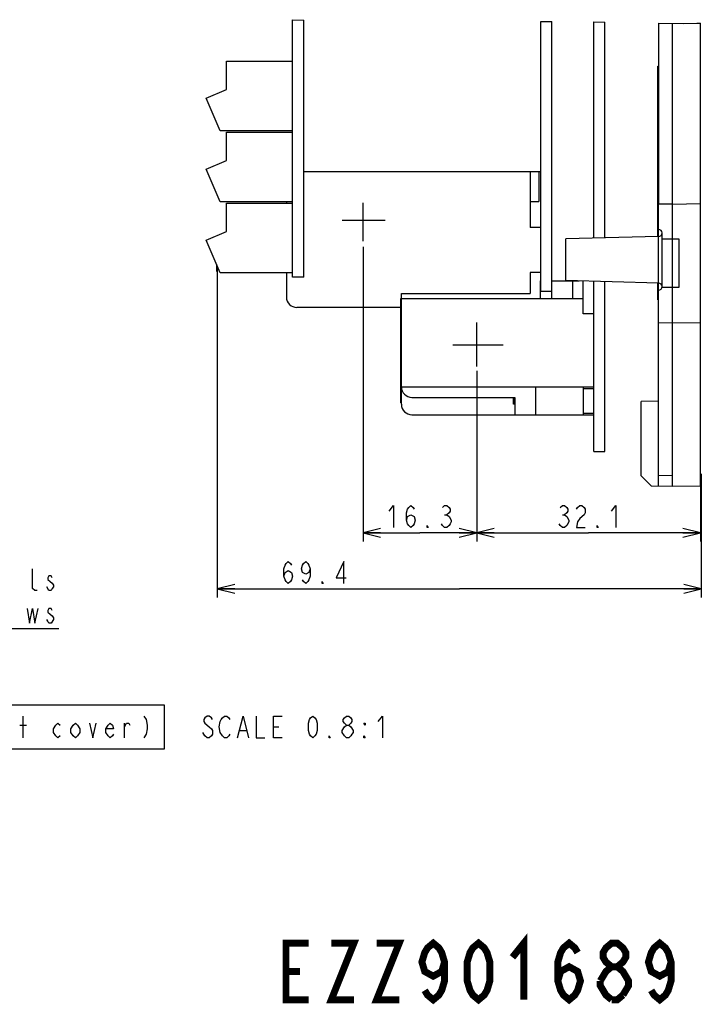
# Model space of a CAD drawing. Extents: x 36 to 410, y 13 to 287.
# Tile 13 of 16: x 320 to 398, y 16 to 129. Entities that reach past the tile are written whole.
import ezdxf

# ---------------------------------------------------------------- set-up
doc = ezdxf.new("R2010")
doc.units = 0
doc.header["$LTSCALE"] = 23.1
doc.layers.get('0').update_dxf_attribs({"linetype": 'CONTINUOUS'})
doc.layers.add('ALL_DIM', color=7, linetype='CONTINUOUS')
doc.layers.add('ALL_NOTE', color=7, linetype='CONTINUOUS')
doc.dimstyles.get("Standard").update_dxf_attribs({"dimtxt": 2.5, "dimasz": 2.5, "dimexe": 1.25, "dimexo": 0.625, "dimtad": 1, "dimcen": 2.5, "dimazin": 3, "dimtfac": 1, "dimtmove": 0, "dimatfit": 3})

# ---------------------------------------------------------------- blocks, each defined once
blk = doc.blocks.new('_OPEN')
at = {"color": 0, "linetype": 'BYBLOCK'}
for p, q in [((0, 0), (-1, 0.25)), ((-1, -0.25), (0, 0)), ((-1, 0), (0, 0))]:
    blk.add_line(p, q, dxfattribs=at)
blk = doc.blocks.new('*D11')
at = {"layer": 'ALL_DIM', "color": 2, "linetype": 'CONTINUOUS'}
for p, q in [((342.27, 100.93), (342.27, 63.04)), ((397.82, 77.22), (397.82, 63.04)), ((342.27, 64.04), (370.05, 64.04)), ((397.82, 64.04), (370.05, 64.04))]:
    blk.add_line(p, q, dxfattribs=at)
at = {"layer": 'ALL_DIM', "color": 2, "linetype": 'CONTINUOUS', "xscale": 2, "yscale": 2, "zscale": 2, "rotation": 180}
blk.add_blockref('_OPEN', (342.27, 64.04), dxfattribs=at)
at = {"layer": 'ALL_DIM', "color": 2, "linetype": 'CONTINUOUS', "xscale": 2, "yscale": 2, "zscale": 2}
blk.add_blockref('_OPEN', (397.82, 64.04), dxfattribs=at)
blk = doc.blocks.new('*D12')
at = {"layer": 'ALL_DIM', "color": 2, "linetype": 'CONTINUOUS'}
for p, q in [((372.04, 89.06), (372.04, 69.45)), ((397.72, 77.22), (397.72, 69.45)), ((372.04, 70.45), (384.88, 70.45)), ((397.72, 70.45), (384.88, 70.45))]:
    blk.add_line(p, q, dxfattribs=at)
at = {"layer": 'ALL_DIM', "color": 2, "linetype": 'CONTINUOUS', "xscale": 2, "yscale": 2, "zscale": 2, "rotation": 180}
blk.add_blockref('_OPEN', (372.04, 70.45), dxfattribs=at)
at = {"layer": 'ALL_DIM', "color": 2, "linetype": 'CONTINUOUS', "xscale": 2, "yscale": 2, "zscale": 2}
blk.add_blockref('_OPEN', (397.72, 70.45), dxfattribs=at)
blk = doc.blocks.new('*D13')
at = {"layer": 'ALL_DIM', "color": 2, "linetype": 'CONTINUOUS'}
for p, q in [((359, 103.28), (359, 69.45)), ((372.04, 88.28), (372.04, 69.45)), ((359, 70.45), (365.52, 70.45)), ((372.04, 70.45), (365.52, 70.45))]:
    blk.add_line(p, q, dxfattribs=at)
at = {"layer": 'ALL_DIM', "color": 2, "linetype": 'CONTINUOUS', "xscale": 2, "yscale": 2, "zscale": 2, "rotation": 180}
blk.add_blockref('_OPEN', (359, 70.45), dxfattribs=at)
at = {"layer": 'ALL_DIM', "color": 2, "linetype": 'CONTINUOUS', "xscale": 2, "yscale": 2, "zscale": 2}
blk.add_blockref('_OPEN', (372.04, 70.45), dxfattribs=at)

msp = doc.modelspace()

# ---------------------------------------------------------------- linework, layer by layer
at = {"color": 7, "linetype": 'CONTINUOUS'}
for p, q in [((350.918, 99.814), (350.918, 129.377)), ((350.918, 129.377), (352.198, 129.337)), ((352.198, 99.814), (352.198, 129.337)), ((379.398, 129.172), (380.678, 129.175)), ((379.398, 98.214), (379.398, 129.172)), ((380.678, 97.374), (380.678, 129.175)), ((385.478, 104.298), (385.478, 129.125)), ((385.478, 129.125), (386.758, 129.1)), ((386.758, 104.331), (386.758, 129.1)), ((392.918, 128.978), (392.918, 108.252)), ((392.918, 128.978), (395.724, 128.953)), ((394.518, 108.224), (394.518, 128.964)), ((395.724, 128.953), (397.318, 128.964)), ((397.318, 128.964), (397.718, 128.966)), ((397.718, 75.87), (397.718, 128.966)), ((343.318, 121.361), (343.318, 124.614)), ((343.318, 124.614), (350.918, 124.614)), ((392.838, 124.032), (392.918, 124.039)), ((392.838, 104.493), (392.838, 124.032)), ((340.998, 120.374), (343.318, 121.361)), ((342.598, 116.614), (340.998, 120.374)), ((350.918, 116.614), (342.598, 116.614)), ((343.318, 113.201), (343.318, 116.454)), ((343.318, 116.454), (350.918, 116.454)), ((392.838, 117.196), (392.918, 117.189)), ((340.998, 112.214), (343.318, 113.201)), ((342.598, 108.454), (340.998, 112.214)), ((352.198, 111.934), (379.398, 111.934)), ((378.198, 111.934), (378.198, 105.534)), ((379.158, 111.934), (379.158, 108.494)), ((392.838, 109.232), (392.918, 109.239)), ((350.918, 108.454), (342.598, 108.454)), ((343.318, 105.041), (343.318, 108.294)), ((343.318, 108.294), (350.918, 108.294)), ((350.198, 108.454), (350.198, 108.294)), ((378.198, 108.494), (379.158, 108.494)), ((392.918, 108.252), (394.518, 108.224)), ((392.918, 108.241), (394.518, 108.214)), ((392.918, 99.135), (392.918, 108.241)), ((394.518, 108.214), (397.718, 108.268)), ((394.518, 94.614), (394.518, 108.214)), ((379.398, 105.534), (378.198, 105.534)), ((340.998, 104.054), (343.318, 105.041)), ((342.598, 100.294), (340.998, 104.054)), ((392.918, 104.493), (382.278, 104.214)), ((382.278, 99.414), (382.278, 104.214)), ((393.318, 98.614), (393.318, 104.896)), ((393.318, 104.214), (395.239, 104.214)), ((395.239, 104.214), (395.239, 98.614)), ((350.918, 100.294), (342.598, 100.294)), ((350.198, 100.294), (350.198, 97.534)), ((352.198, 99.814), (350.918, 99.814)), ((379.398, 100.334), (378.198, 100.334)), ((378.198, 100.334), (378.198, 97.934)), ((379.398, 99.374), (379.318, 99.374)), ((379.318, 99.374), (379.318, 97.374)), ((380.678, 99.374), (383.806, 99.374)), ((392.918, 99.135), (382.278, 99.414)), ((383.078, 97.374), (383.078, 99.374)), ((384.278, 95.614), (384.278, 99.362)), ((385.478, 79.814), (385.478, 99.33)), ((386.758, 79.814), (386.758, 99.297)), ((392.838, 97.196), (392.838, 99.137)), ((392.918, 94.587), (392.918, 99.132)), ((395.239, 98.614), (393.318, 98.614)), ((363.318, 85.374), (363.318, 97.374)), ((363.318, 97.374), (384.278, 97.374)), ((363.398, 85.214), (363.398, 97.934)), ((363.398, 97.934), (378.198, 97.934)), ((379.398, 98.214), (380.678, 98.214)), ((363.318, 96.334), (351.398, 96.334)), ((392.838, 97.196), (392.918, 97.189)), ((385.478, 95.614), (384.278, 95.614)), ((392.918, 94.587), (394.518, 94.614)), ((392.918, 94.576), (394.518, 94.604)), ((392.918, 75.842), (392.918, 94.576)), ((394.518, 94.614), (397.718, 94.56)), ((394.518, 75.814), (394.518, 94.604)), ((363.398, 87.214), (385.478, 87.214)), ((378.838, 84.014), (378.838, 87.214)), ((384.278, 87.214), (384.278, 84.014)), ((364.598, 86.014), (376.438, 86.014)), ((376.278, 85.214), (376.278, 86.014)), ((376.438, 85.963), (376.278, 85.963)), ((376.438, 86.014), (376.438, 84.014)), ((384.278, 87.014), (385.478, 87.014)), ((363.318, 85.374), (363.398, 85.374)), ((376.438, 85.861), (376.278, 85.861)), ((376.438, 85.725), (376.278, 85.725)), ((376.438, 85.588), (376.278, 85.588)), ((376.438, 85.486), (376.278, 85.486)), ((376.438, 85.384), (376.278, 85.384)), ((376.438, 85.316), (376.278, 85.316)), ((376.438, 85.248), (376.278, 85.248)), ((376.438, 85.214), (376.278, 85.214)), ((392.918, 85.569), (390.918, 85.534)), ((390.918, 77.014), (390.918, 85.534)), ((364.598, 84.014), (385.478, 84.014)), ((384.278, 84.214), (385.478, 84.214)), ((385.478, 79.814), (386.758, 79.814)), ((390.918, 77.014), (392.076, 75.857)), ((394.518, 77.014), (392.918, 77.042)), ((392.076, 75.857), (394.518, 75.814)), ((394.518, 75.814), (397.718, 75.87))]:
    msp.add_line(p, q, dxfattribs=at)
at = {"color": 2, "linetype": 'CONTINUOUS'}
for p, q in [((358.998, 103.95), (358.998, 108.334)), ((361.522, 106.334), (356.603, 106.334)), ((342.168, 101.306), (342.168, 100.481)), ((372.038, 94.613), (372.038, 89.543)), ((375.075, 92.014), (369.312, 92.014))]:
    msp.add_line(p, q, dxfattribs=at)
at = {"color": 7, "linetype": 'CONTINUOUS'}
for centre, radius, start, end in [((392.918, 104.896), 0.4, 0, 90), ((392.918, 104.893), 0.4, 270, 360), ((392.918, 98.732), 0.4, 270, 90), ((351.398, 97.534), 1.2, 180, 270), ((364.598, 87.214), 1.2, 180, 270), ((364.598, 85.214), 1.2, 180, 270)]:
    msp.add_arc(centre, radius, start, end, dxfattribs=at)
at = {"layer": 'ALL_DIM', "color": 2, "linetype": 'CONTINUOUS'}
for p, q in [((368.364, 72.537), (368.614, 72.537)), ((381.877, 72.537), (382.127, 72.537)), ((382.627, 71.912), (382.627, 71.704))]:
    msp.add_line(p, q, dxfattribs=at)
for points in [[(361.989, 72.954), (362.489, 73.579), (362.489, 71.079)], [(363.989, 71.912), (364.114, 72.329), (364.489, 72.537), (364.864, 72.329), (364.989, 71.912), (364.864, 71.495), (364.739, 71.287), (364.489, 71.079), (364.239, 71.287), (364.114, 71.495), (363.989, 71.912), (363.989, 72.745), (364.114, 73.162), (364.239, 73.37), (364.489, 73.579), (364.739, 73.37), (364.864, 73.162)], [(368.114, 73.37), (368.364, 73.579), (368.614, 73.579), (368.864, 73.37), (368.989, 73.162), (368.989, 72.954), (368.864, 72.745), (368.614, 72.537), (368.864, 72.329), (369.114, 71.912)], [(381.627, 73.37), (381.877, 73.579), (382.127, 73.579), (382.377, 73.37), (382.502, 73.162), (382.502, 72.954), (382.377, 72.745), (382.127, 72.537), (382.377, 72.329), (382.627, 71.912)], [(383.502, 73.162), (383.627, 73.37), (383.877, 73.579), (384.127, 73.579), (384.377, 73.37), (384.502, 73.162), (384.502, 72.745), (384.377, 72.537), (383.877, 72.12)], [(387.502, 72.954), (388.002, 73.579), (388.002, 71.079)], [(366.489, 71.079), (366.364, 71.079), (366.364, 71.287), (366.489, 71.079)], [(369.114, 71.912), (369.114, 71.704), (368.989, 71.495), (368.864, 71.287), (368.614, 71.079), (368.364, 71.079), (368.114, 71.287), (367.989, 71.495)], [(382.627, 71.704), (382.377, 71.287), (382.127, 71.079), (381.877, 71.079), (381.627, 71.287), (381.502, 71.495)], [(383.877, 72.12), (383.627, 71.704), (383.502, 71.079), (384.502, 71.079)], [(386.002, 71.079), (385.877, 71.079), (385.877, 71.287), (386.002, 71.079)], [(349.918, 65.494), (350.043, 65.91), (350.418, 66.119), (350.793, 65.91), (350.918, 65.494), (350.793, 65.077), (350.668, 64.869), (350.418, 64.66), (350.168, 64.869), (350.043, 65.077), (349.918, 65.494), (349.918, 66.327), (350.043, 66.744), (350.168, 66.952), (350.418, 67.16), (350.668, 66.952), (350.793, 66.744)], [(352.918, 66.327), (352.793, 65.91), (352.418, 65.702), (352.043, 65.91), (351.918, 66.327), (352.043, 66.744), (352.168, 66.952), (352.418, 67.16), (352.668, 66.952), (352.793, 66.744), (352.918, 66.327), (352.918, 65.494), (352.793, 65.077), (352.668, 64.869), (352.418, 64.66), (352.168, 64.869), (352.043, 65.077)], [(356.793, 64.66), (356.793, 67.16), (355.918, 65.285), (357.043, 65.285)], [(354.418, 64.66), (354.293, 64.66), (354.293, 64.869), (354.418, 64.66)]]:
    msp.add_lwpolyline(points, dxfattribs=at)
at = {"layer": 'ALL_NOTE', "color": 2, "linetype": 'CONTINUOUS'}
for p, q in [((322.949, 63.84), (322.699, 64.257)), ((296.074, 59.465), (324.074, 59.465)), ((319.974, 46.926), (319.974, 49.426)), ((319.599, 48.384), (320.349, 48.384)), ((331.599, 46.926), (331.599, 48.592)), ((340.849, 47.134), (340.599, 47.551)), ((344.849, 47.759), (345.599, 47.759)), ((348.724, 48.176), (349.349, 48.176)), ((357.099, 46.926), (356.849, 47.134))]:
    msp.add_line(p, q, dxfattribs=at)
for points in [[(321.574, 63.84), (321.324, 63.84), (321.074, 64.049), (321.074, 66.34)], [(323.324, 65.299), (323.199, 65.507), (322.949, 65.507), (322.824, 65.299), (322.824, 65.09), (323.074, 64.882), (323.324, 64.674), (323.449, 64.465), (323.449, 64.257), (323.324, 64.049), (323.199, 63.84), (322.949, 63.84)], [(320.449, 61.757), (320.699, 60.09), (321.074, 61.757), (321.324, 60.09), (321.699, 61.757)], [(323.324, 61.549), (323.199, 61.757), (322.949, 61.757), (322.824, 61.549), (322.824, 61.34), (323.074, 61.132), (323.324, 60.924), (323.449, 60.715), (323.449, 60.507), (323.199, 60.09)], [(323.199, 60.09), (322.949, 60.09), (322.824, 60.299), (322.699, 60.507)], [(277.724, 45.676), (336.224, 45.676), (336.224, 50.676), (277.724, 50.676), (277.724, 45.676)], [(333.849, 49.426), (334.099, 49.009), (334.224, 48.384), (334.224, 47.967), (334.099, 47.342), (333.849, 46.926)], [(341.724, 49.009), (341.599, 49.217), (341.349, 49.426), (341.099, 49.426), (340.849, 49.217), (340.724, 49.009), (340.724, 48.801), (340.849, 48.592)], [(342.599, 47.551), (342.474, 48.176), (342.599, 48.801), (342.724, 49.009), (342.849, 49.217), (343.099, 49.426), (343.349, 49.426), (343.599, 49.217), (343.724, 49.009)], [(344.599, 46.926), (345.224, 49.426), (345.849, 46.926)], [(346.724, 49.426), (346.724, 46.926), (347.724, 46.926)], [(349.724, 46.926), (348.724, 46.926), (348.724, 49.426), (349.724, 49.426)], [(353.224, 46.926), (352.974, 47.134), (352.849, 47.342), (352.724, 47.759), (352.724, 48.592), (352.849, 49.009), (352.974, 49.217), (353.224, 49.426), (353.474, 49.217), (353.599, 49.009), (353.724, 48.592), (353.724, 47.759), (353.599, 47.342), (353.474, 47.134), (353.224, 46.926)], [(357.099, 48.384), (356.849, 48.592), (356.724, 48.801), (356.724, 49.009), (356.849, 49.217), (357.099, 49.426), (357.349, 49.426), (357.599, 49.217), (357.724, 49.009), (357.724, 48.801), (357.599, 48.592), (357.349, 48.384)], [(360.724, 48.801), (361.224, 49.426), (361.224, 46.926)], [(324.224, 47.134), (323.974, 46.926), (323.724, 47.134), (323.474, 47.551), (323.474, 47.967), (323.724, 48.384), (323.974, 48.592), (324.224, 48.384)], [(326.474, 47.551), (326.224, 47.134), (325.974, 46.926), (325.724, 47.134), (325.474, 47.551), (325.474, 47.967), (325.724, 48.384), (325.974, 48.592), (326.224, 48.384), (326.474, 47.967), (326.474, 47.551)], [(327.599, 48.592), (327.974, 46.926), (328.349, 48.592)], [(330.349, 47.342), (330.224, 47.134), (329.974, 46.926), (329.724, 47.134), (329.474, 47.551), (329.474, 47.967), (329.724, 48.384), (329.974, 48.592), (330.224, 48.384), (330.349, 47.967), (329.474, 47.967)], [(331.599, 48.176), (331.849, 48.592), (332.099, 48.592), (332.224, 48.384)], [(340.849, 48.592), (341.349, 48.176), (341.599, 47.967), (341.724, 47.759), (341.724, 47.342), (341.599, 47.134), (341.349, 46.926), (341.099, 46.926), (340.849, 47.134)], [(343.724, 47.342), (343.599, 47.134), (343.349, 46.926), (343.099, 46.926), (342.849, 47.134), (342.599, 47.551)], [(356.599, 47.759), (356.849, 48.176), (357.099, 48.384), (357.349, 48.384), (357.599, 48.176), (357.849, 47.759)], [(356.849, 47.134), (356.599, 47.551), (356.599, 47.759)], [(357.849, 47.759), (357.849, 47.551), (357.724, 47.342), (357.599, 47.134), (357.349, 46.926), (357.099, 46.926)], [(359.224, 48.592), (359.224, 48.384), (359.099, 48.592), (359.224, 48.592)], [(355.224, 46.926), (355.099, 46.926), (355.099, 47.134), (355.224, 46.926)], [(359.224, 46.926), (359.099, 46.926), (359.099, 47.134), (359.224, 46.926)]]:
    msp.add_lwpolyline(points, dxfattribs=at)
at = {"layer": 'ALL_NOTE', "color": 2, "linetype": 'CONTINUOUS', "const_width": 0.8}
for points in [[(352.752, 16.845), (350.152, 16.845), (350.152, 23.345), (352.752, 23.345)], [(355.352, 23.345), (357.952, 23.345), (355.352, 16.845), (357.952, 16.845)], [(360.552, 23.345), (363.152, 23.345), (360.552, 16.845), (363.152, 16.845)], [(368.352, 21.179), (368.027, 20.095), (367.052, 19.554), (366.077, 20.095), (365.752, 21.179), (366.077, 22.262), (366.402, 22.804), (367.052, 23.345), (367.702, 22.804), (368.027, 22.262), (368.352, 21.179), (368.352, 19.012), (368.027, 17.929), (367.702, 17.387), (367.052, 16.845), (366.402, 17.387), (366.077, 17.929)], [(372.252, 16.845), (371.602, 17.387), (371.277, 17.929), (370.952, 19.012), (370.952, 21.179), (371.277, 22.262), (371.602, 22.804), (372.252, 23.345), (372.902, 22.804), (373.227, 22.262), (373.552, 21.179), (373.552, 19.012), (373.227, 17.929), (372.902, 17.387), (372.252, 16.845)], [(376.152, 21.72), (377.452, 23.345), (377.452, 16.845)], [(381.352, 19.012), (381.677, 20.095), (382.652, 20.637), (383.627, 20.095), (383.952, 19.012), (383.627, 17.929), (383.302, 17.387), (382.652, 16.845), (382.002, 17.387), (381.677, 17.929), (381.352, 19.012), (381.352, 21.179), (381.677, 22.262), (382.002, 22.804), (382.652, 23.345), (383.302, 22.804), (383.627, 22.262)], [(387.527, 20.637), (386.877, 21.179), (386.552, 21.72), (386.552, 22.262), (386.877, 22.804), (387.527, 23.345), (388.177, 23.345), (388.827, 22.804), (389.152, 22.262), (389.152, 21.72), (388.827, 21.179), (388.177, 20.637)], [(394.352, 21.179), (394.027, 20.095), (393.052, 19.554), (392.077, 20.095), (391.752, 21.179), (392.077, 22.262), (392.402, 22.804), (393.052, 23.345), (393.702, 22.804), (394.027, 22.262), (394.352, 21.179), (394.352, 19.012), (394.027, 17.929), (393.702, 17.387), (393.052, 16.845), (392.402, 17.387), (392.077, 17.929)], [(350.152, 20.095), (351.777, 20.095)], [(386.227, 19.012), (386.877, 20.095), (387.527, 20.637), (388.177, 20.637), (388.827, 20.095), (389.152, 19.554), (389.477, 19.012), (389.477, 18.47), (388.827, 17.387)], [(387.527, 16.845), (386.877, 17.387), (386.552, 17.929), (386.227, 18.47), (386.227, 19.012)], [(388.827, 17.387), (388.177, 16.845), (387.527, 16.845)]]:
    msp.add_lwpolyline(points, dxfattribs=at)

# ---------------------------------------------------------------- dimensions: what is measured, and where the dimension line sits
at = {"layer": 'ALL_DIM', "color": 2, "linetype": 'CONTINUOUS'}
for base, p1, p2, picture, middle in [((358.998, 70.454), (372.038, 88.284), (358.998, 103.283), '*D13', (361.489, 71.079)), ((342.272, 64.035), (397.822, 77.22), (342.272, 100.927), '*D11', (349.418, 64.66)), ((372.038, 70.454), (397.718, 77.22), (372.038, 89.063), '*D12', (381.002, 71.079))]:
    dim = msp.add_linear_dim(base=base, p1=p1, p2=p2, angle=180, dimstyle='Standard', dxfattribs=at)
    dim.commit()
    dim.dimension.update_dxf_attribs({"geometry": picture, "text_midpoint": middle, "dimtype": 128})

doc.saveas('drawing.dxf')
